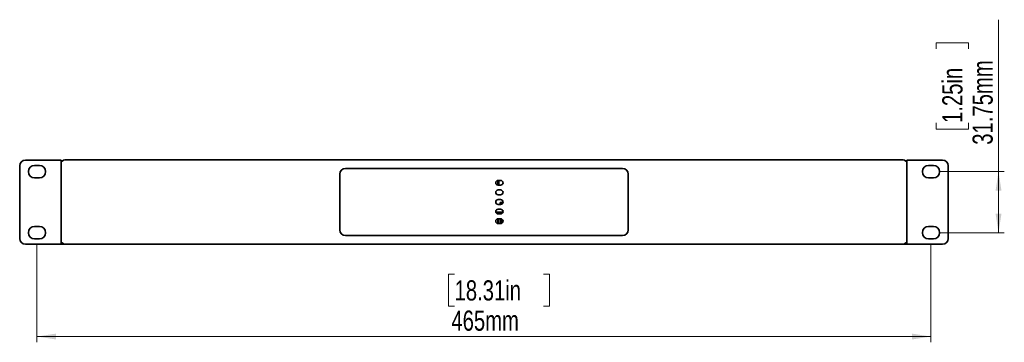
# Model space of a CAD drawing. Header units: millimetres. Extents: x 5 to 587, y 7 to 377.
# Tile 3 of 16: x 124 to 295, y 154 to 210. Entities that reach past the tile are written whole.
import ezdxf

# ---------------------------------------------------------------- set-up
doc = ezdxf.new("R2010")
doc.units = ezdxf.units.MM
doc.styles.add('SLDTEXTSTYLE0', font='TXT', dxfattribs={"width": 0.75})
doc.dimstyles.new('SLDDIMSTYLE0', dxfattribs={"dimtxt": 3.5, "dimasz": 3.302, "dimexe": 0, "dimexo": 0.0625, "dimgap": 0.875, "dimtad": 1, "dimlfac": 3, "dimrnd": 1e-09, "dimzin": 12, "dimdsep": 46, "dimtxsty": 'SLDTEXTSTYLE0', "dimsah": 1, "dimcen": 0.09, "dimadec": 0, "dimazin": 3, "dimtfac": 1, "dimtofl": 0, "dimtmove": 0, "dimatfit": 3, "dimfxl": 0, "dimfrac": 2, "dimtolj": 1, "dimtzin": 12, "dimarcsym": 0})

# ---------------------------------------------------------------- blocks, each defined once
blk = doc.blocks.new('_D')
at = {"color": 7, "linetype": 'Continuous', "lineweight": 0}
for p, q in [((127.23, 170.82), (127.23, 153.9)), ((282.23, 170.82), (282.23, 153.9)), ((199.63, 165.69), (198.56, 165.69)), ((198.56, 165.69), (198.56, 160.14)), ((215.04, 165.69), (216.11, 165.69)), ((216.11, 165.69), (216.11, 160.14)), ((198.56, 160.14), (199.63, 160.14)), ((216.11, 160.14), (215.04, 160.14)), ((127.23, 154.9), (282.23, 154.9))]:
    blk.add_line(p, q, dxfattribs=at)
at = {"color": 7, "linetype": 'Continuous', "lineweight": 18}
for points in [[(127.23, 154.9), (130.54, 154.39), (130.54, 155.41)], [(282.23, 154.9), (278.93, 155.41), (278.93, 154.39)]]:
    blk.add_solid(points, dxfattribs=at)
at = {"color": 7, "linetype": 'Continuous', "lineweight": 18, "char_height": 3.5, "attachment_point": 1, "style": 'SLDTEXTSTYLE0'}
for s, insert in [('18.31in', (199.63, 164.65)), ('465mm', (199.08, 159.41))]:
    blk.add_mtext(s, dxfattribs=dict(at, insert=insert))
blk = doc.blocks.new('_D_1')
at = {"color": 7, "linetype": 'Continuous', "lineweight": 0}
for p, q in [((293.94, 183.49), (293.94, 209.84)), ((283.15, 204.77), (283.15, 205.84)), ((283.15, 205.84), (288.71, 205.84)), ((288.71, 205.84), (288.71, 204.77)), ((283.15, 191.94), (283.15, 190.88)), ((288.71, 190.88), (288.71, 191.94)), ((283.15, 190.88), (288.71, 190.88)), ((283.65, 183.49), (294.94, 183.49)), ((293.94, 183.49), (293.94, 172.91)), ((283.65, 172.91), (294.94, 172.91))]:
    blk.add_line(p, q, dxfattribs=at)
at = {"color": 7, "linetype": 'Continuous', "lineweight": 18}
for points in [[(293.94, 183.49), (293.43, 180.19), (294.45, 180.19)], [(293.94, 172.91), (294.45, 176.21), (293.43, 176.21)]]:
    blk.add_solid(points, dxfattribs=at)
at = {"color": 7, "linetype": 'Continuous', "lineweight": 18, "char_height": 3.5, "attachment_point": 1, "rotation": 90, "style": 'SLDTEXTSTYLE0'}
for s, insert in [('31.75mm', (289.43, 188.16)), ('1.25in', (284.19, 191.94))]:
    blk.add_mtext(s, dxfattribs=dict(at, insert=insert))

msp = doc.modelspace()

# ---------------------------------------------------------------- linework, layer by layer
at = {"color": 7, "linetype": 'Continuous', "lineweight": 35}
for p, q in [((124.2335, 171.8988), (124.2335, 184.4988)), ((125.2335, 185.4988), (130.5668, 185.4988)), ((127.6502, 184.5738), (126.8168, 184.5738)), ((130.5668, 185.4988), (131.4002, 185.4988)), ((131.4002, 184.8655), (131.4002, 185.4988)), ((131.4002, 171.5988), (131.4002, 184.8655)), ((132.0668, 185.5322), (277.4002, 185.5322)), ((133.1434, 185.533), (133.1434, 185.5322)), ((133.149, 185.533), (133.1434, 185.533)), ((133.149, 185.533), (133.149, 185.5322)), ((133.5174, 185.533), (133.149, 185.533)), ((133.5174, 185.533), (133.5174, 185.5322)), ((134.4352, 185.533), (133.5174, 185.533)), ((134.4352, 185.533), (134.4352, 185.5322)), ((134.9847, 185.533), (134.4352, 185.533)), ((134.9847, 185.533), (134.9847, 185.5322)), ((134.9903, 185.533), (134.9847, 185.533)), ((134.9903, 185.533), (134.9903, 185.5322)), ((142.1433, 185.533), (142.1433, 185.5322)), ((142.149, 185.533), (142.1433, 185.533)), ((142.149, 185.533), (142.149, 185.5322)), ((142.5174, 185.533), (142.149, 185.533)), ((142.5174, 185.533), (142.5174, 185.5322)), ((143.4352, 185.533), (142.5174, 185.533)), ((143.4352, 185.533), (143.4352, 185.5322)), ((143.9847, 185.533), (143.4352, 185.533)), ((143.9847, 185.533), (143.9847, 185.5322)), ((143.9903, 185.533), (143.9847, 185.533)), ((143.9903, 185.533), (143.9903, 185.5322)), ((144.8264, 185.533), (144.8264, 185.5322)), ((144.8492, 185.533), (144.8264, 185.533)), ((144.8492, 185.533), (144.8492, 185.5322)), ((145.5226, 185.533), (144.8492, 185.533)), ((145.5226, 185.533), (145.5226, 185.5322)), ((146.4069, 185.533), (145.5226, 185.533)), ((146.4069, 185.533), (146.4069, 185.5322)), ((146.6178, 185.533), (146.4069, 185.533)), ((146.6178, 185.533), (146.6178, 185.5322)), ((146.6406, 185.533), (146.6178, 185.533)), ((146.6406, 185.533), (146.6406, 185.5322)), ((152.2922, 185.533), (152.2922, 185.5322)), ((152.3108, 185.533), (152.2922, 185.533)), ((152.3108, 185.533), (152.3108, 185.5322)), ((152.3964, 185.533), (152.3108, 185.533)), ((152.3964, 185.533), (152.3964, 185.5322)), ((153.2358, 185.533), (152.3964, 185.533)), ((153.2358, 185.533), (153.2358, 185.5322)), ((153.9896, 185.533), (153.2358, 185.533)), ((154.0081, 185.533), (153.9896, 185.533)), ((153.9896, 185.533), (153.9896, 185.5322)), ((154.0081, 185.533), (154.0081, 185.5322)), ((154.8255, 185.533), (154.8255, 185.5322)), ((155.4265, 185.533), (154.8255, 185.533)), ((155.4265, 185.533), (155.4265, 185.5322)), ((156.3345, 185.533), (155.4265, 185.533)), ((156.3345, 185.533), (156.3345, 185.5322)), ((156.6415, 185.533), (156.3345, 185.533)), ((156.6415, 185.533), (156.6415, 185.5322)), ((158.3264, 185.533), (158.3264, 185.5322)), ((158.9312, 185.533), (158.3264, 185.533)), ((158.9312, 185.533), (158.9312, 185.5322)), ((159.8383, 185.533), (158.9312, 185.533)), ((159.8383, 185.533), (159.8383, 185.5322)), ((160.1406, 185.533), (159.8383, 185.533)), ((160.1406, 185.533), (160.1406, 185.5322)), ((166.164, 185.533), (166.164, 185.5322)), ((166.446, 185.533), (166.164, 185.533)), ((166.446, 185.533), (166.446, 185.5322)), ((167.3488, 185.533), (166.446, 185.533)), ((167.3488, 185.533), (167.3488, 185.5322)), ((167.9696, 185.533), (167.3488, 185.533)), ((167.9696, 185.533), (167.9696, 185.5322)), ((175.1433, 185.533), (175.1433, 185.5322)), ((175.586, 185.533), (175.1433, 185.533)), ((175.586, 185.533), (175.586, 185.5322)), ((176.5095, 185.533), (175.586, 185.533)), ((176.5095, 185.533), (176.5095, 185.5322)), ((176.9903, 185.533), (176.5095, 185.533)), ((176.9903, 185.533), (176.9903, 185.5322)), ((184.9936, 185.533), (184.9936, 185.5322)), ((185.6007, 185.533), (184.9936, 185.533)), ((185.6007, 185.533), (185.6007, 185.5322)), ((186.5072, 185.533), (185.6007, 185.533)), ((186.5072, 185.533), (186.5072, 185.5322)), ((186.8067, 185.533), (186.5072, 185.533)), ((186.8067, 185.533), (186.8067, 185.5322)), ((187.4769, 185.533), (187.4769, 185.5322)), ((187.9126, 185.533), (187.4769, 185.533)), ((187.9126, 185.533), (187.9126, 185.5322)), ((188.8358, 185.533), (187.9126, 185.533)), ((188.8358, 185.533), (188.8358, 185.5322)), ((189.3234, 185.533), (188.8358, 185.533)), ((189.3234, 185.533), (189.3234, 185.5322)), ((199.3372, 185.533), (199.3372, 185.5322)), ((199.5918, 185.533), (199.3372, 185.533)), ((199.5918, 185.533), (199.5918, 185.5322)), ((200.4881, 185.533), (199.5918, 185.533)), ((200.4881, 185.533), (200.4881, 185.5322)), ((201.1298, 185.533), (200.4881, 185.533)), ((201.1298, 185.533), (201.1298, 185.5322)), ((207.8356, 185.533), (207.8356, 185.5322)), ((208.4725, 185.533), (207.8356, 185.533)), ((208.4725, 185.533), (208.4725, 185.5322)), ((209.3704, 185.533), (208.4725, 185.533)), ((209.3704, 185.533), (209.3704, 185.5322)), ((209.6314, 185.533), (209.3704, 185.533)), ((209.6409, 185.533), (209.6314, 185.533)), ((209.6314, 185.533), (209.6314, 185.5322)), ((209.6409, 185.533), (209.6409, 185.5322)), ((209.843, 185.533), (209.6409, 185.533)), ((209.843, 185.533), (209.843, 185.5322)), ((210.0755, 185.533), (209.843, 185.533)), ((210.0755, 185.533), (210.0755, 185.5322)), ((210.9661, 185.533), (210.0755, 185.533)), ((210.9661, 185.533), (210.9661, 185.5322)), ((211.624, 185.533), (210.9661, 185.533)), ((211.624, 185.533), (211.624, 185.5322)), ((230.8098, 185.533), (230.8098, 185.5322)), ((231.0015, 185.533), (230.8098, 185.533)), ((231.0015, 185.533), (231.0015, 185.5322)), ((231.6358, 185.533), (231.0015, 185.533)), ((231.6358, 185.533), (231.6358, 185.5322)), ((232.5345, 185.533), (231.6358, 185.533)), ((232.5345, 185.533), (232.5345, 185.5322)), ((232.7989, 185.533), (232.5345, 185.533)), ((232.7989, 185.533), (232.7989, 185.5322)), ((234.4846, 185.533), (234.4846, 185.5322)), ((235.0488, 185.533), (234.4846, 185.533)), ((235.0488, 185.533), (235.0488, 185.5322)), ((235.9643, 185.533), (235.0488, 185.533)), ((235.9643, 185.533), (235.9643, 185.5322)), ((236.3157, 185.533), (235.9643, 185.533)), ((236.3157, 185.533), (236.3157, 185.5322)), ((241.0686, 185.533), (241.0686, 185.5322)), ((241.8328, 185.533), (241.0686, 185.533)), ((241.8328, 185.533), (241.8328, 185.5322)), ((242.6644, 185.533), (241.8328, 185.533)), ((242.6644, 185.533), (242.6644, 185.5322)), ((242.7317, 185.533), (242.6644, 185.533)), ((242.7317, 185.533), (242.7317, 185.5322)), ((243.2607, 185.533), (243.2607, 185.5322)), ((243.2731, 185.533), (243.2607, 185.533)), ((243.2731, 185.533), (243.2731, 185.5322)), ((244.0792, 185.533), (243.2731, 185.533)), ((244.0792, 185.533), (244.0792, 185.5322)), ((244.8729, 185.533), (244.0792, 185.533)), ((244.8729, 185.533), (244.8729, 185.5322)), ((246.5686, 185.533), (246.5686, 185.5322)), ((247.3328, 185.533), (246.5686, 185.533)), ((247.3328, 185.533), (247.3328, 185.5322)), ((248.1644, 185.533), (247.3328, 185.533)), ((248.1644, 185.533), (248.1644, 185.5322)), ((248.2317, 185.533), (248.1644, 185.533)), ((248.2317, 185.533), (248.2317, 185.5322)), ((251.7113, 185.533), (251.7113, 185.5322)), ((252.4408, 185.533), (251.7113, 185.533)), ((252.4408, 185.533), (252.4408, 185.5322)), ((253.2963, 185.533), (252.4408, 185.533)), ((253.2963, 185.533), (253.2963, 185.5322)), ((253.4224, 185.533), (253.2963, 185.533)), ((253.4224, 185.533), (253.4224, 185.5322)), ((255.2436, 185.533), (255.2436, 185.5322)), ((255.2923, 185.533), (255.2436, 185.533)), ((255.2923, 185.533), (255.2923, 185.5322)), ((256.1155, 185.533), (255.2923, 185.533)), ((256.1155, 185.533), (256.1155, 185.5322)), ((256.89, 185.533), (256.1155, 185.533)), ((256.89, 185.533), (256.89, 185.5322)), ((266.8767, 185.533), (266.8767, 185.5322)), ((267.21, 185.533), (266.8767, 185.533)), ((267.21, 185.533), (267.21, 185.5322)), ((267.9374, 185.533), (267.21, 185.533)), ((267.9374, 185.533), (267.9374, 185.5322)), ((268.7942, 185.533), (267.9374, 185.533)), ((268.7942, 185.533), (268.7942, 185.5322)), ((268.9237, 185.533), (268.7942, 185.533)), ((268.9237, 185.533), (268.9237, 185.5322)), ((274.8019, 185.533), (274.8019, 185.5322)), ((274.9094, 185.533), (274.8019, 185.533)), ((274.9094, 185.533), (274.9094, 185.5322)), ((275.7577, 185.533), (274.9094, 185.533)), ((275.7577, 185.533), (275.7577, 185.5322)), ((276.4985, 185.533), (275.7577, 185.533)), ((276.4985, 185.533), (276.4985, 185.5322)), ((278.0668, 185.4988), (278.0668, 184.8655)), ((278.9002, 185.4988), (278.0668, 185.4988)), ((278.0668, 184.8655), (278.0668, 171.5988)), ((284.2335, 185.4988), (278.9002, 185.4988)), ((282.6502, 184.5738), (281.8168, 184.5738)), ((285.2335, 184.4988), (285.2335, 171.8988)), ((179.7335, 183.0655), (179.7335, 173.3988)), ((228.7335, 184.0655), (180.7335, 184.0655)), ((229.7335, 173.3988), (229.7335, 183.0655)), ((126.8168, 182.4072), (127.6502, 182.4072)), ((207.1068, 181.1559), (207.1068, 181.9751)), ((207.1068, 181.7762), (207.1735, 181.7762)), ((207.1735, 181.982), (207.1735, 181.9429)), ((207.1735, 181.9429), (207.1735, 181.7762)), ((207.1735, 181.7762), (207.1735, 181.2029)), ((207.1735, 181.2029), (207.1735, 181.149)), ((207.6168, 181.9822), (207.1835, 181.9822)), ((207.1835, 181.1488), (207.6168, 181.1488)), ((207.3235, 181.9822), (207.3235, 181.1488)), ((281.8168, 182.4072), (282.6502, 182.4072)), ((207.6168, 180.3155), (207.1835, 180.3155)), ((207.1835, 179.4822), (207.6168, 179.4822)), ((207.6168, 178.6488), (207.1835, 178.6488)), ((207.1835, 177.8155), (207.6168, 177.8155)), ((207.5505, 177.913), (207.5505, 177.8155)), ((207.8344, 178.167), (207.5638, 178.167)), ((207.8211, 177.913), (207.8211, 177.869)), ((207.9217, 178.167), (207.8344, 178.167)), ((207.8477, 177.8853), (207.8477, 177.913)), ((208.0223, 176.4694), (206.7781, 176.4694)), ((206.7813, 176.4568), (207.1068, 176.4568)), ((207.1068, 176.4568), (206.7813, 176.4568)), ((207.1068, 176.4568), (207.1068, 176.4568)), ((207.1068, 176.4568), (207.1068, 176.1559)), ((207.6168, 176.9822), (207.1835, 176.9822)), ((207.1835, 176.1488), (207.6168, 176.1488)), ((207.2068, 176.4694), (207.2068, 176.1488)), ((207.5379, 176.1488), (207.5379, 176.4694)), ((207.8085, 176.1955), (207.8085, 176.4694)), ((207.8477, 176.2186), (207.8477, 176.4694)), ((207.9084, 176.4694), (207.9084, 176.2678)), ((207.9476, 176.3121), (207.9476, 176.4694)), ((207.1068, 175.3084), (207.1068, 174.4893)), ((207.6168, 175.3155), (207.1835, 175.3155)), ((207.1835, 174.4822), (207.6168, 174.4822)), ((207.2068, 175.3155), (207.2068, 174.4822)), ((207.5379, 174.4822), (207.5379, 175.3155)), ((207.8085, 174.5289), (207.8085, 175.2688)), ((127.6502, 173.9905), (126.8168, 173.9905)), ((282.6502, 173.9905), (281.8168, 173.9905)), ((125.2335, 170.8988), (130.5668, 170.8988)), ((126.8168, 171.8238), (127.6502, 171.8238)), ((130.5668, 170.8988), (131.4002, 170.8988)), ((131.4002, 171.5655), (131.4002, 171.5988)), ((131.4002, 170.9295), (131.4002, 171.5655)), ((131.4002, 170.8988), (131.4002, 170.9295)), ((131.9002, 170.8988), (131.4002, 170.8988)), ((131.9002, 170.9533), (131.9002, 170.8988)), ((131.9335, 170.8988), (131.9335, 170.9456)), ((132.1002, 170.8988), (131.9335, 170.8988)), ((277.4002, 170.9322), (132.0668, 170.9322)), ((132.1002, 170.8988), (277.3668, 170.8988)), ((180.7335, 172.3988), (228.7335, 172.3988)), ((277.5335, 170.8988), (277.3668, 170.8988)), ((277.5335, 170.9456), (277.5335, 170.8988)), ((277.5668, 170.8988), (277.5668, 170.9533)), ((278.0668, 170.8988), (277.5668, 170.8988)), ((278.0668, 171.5988), (278.0668, 171.5655)), ((278.0668, 171.5655), (278.0668, 170.9295)), ((278.0668, 170.9295), (278.0668, 170.8988)), ((278.9002, 170.8988), (278.0668, 170.8988)), ((284.2335, 170.8988), (278.9002, 170.8988)), ((281.8168, 171.8238), (282.6502, 171.8238))]:
    msp.add_line(p, q, dxfattribs=at)
at = {"color": 7, "linetype": 'Continuous', "lineweight": 35, "flags": 128}
for points in [[(207.8477, 177.913), (207.8467, 178.0102), (207.8438, 178.0926), (207.8395, 178.1477), (207.8344, 178.167), (207.8293, 178.1477), (207.825, 178.0926), (207.8221, 178.0102), (207.8211, 177.913)], [(207.9347, 177.9628), (207.934, 178.0102), (207.9311, 178.0926), (207.9268, 178.1477), (207.9217, 178.167), (207.9166, 178.1477), (207.9123, 178.0926), (207.9094, 178.0102), (207.9085, 177.9346)]]:
    msp.add_lwpolyline(points, dxfattribs=at)
at = {"color": 7, "linetype": 'Continuous', "lineweight": 35}
for centre, radius, start, end in [((125.2335, 184.4988), 1, 90, 180), ((126.8168, 183.4905), 1.0833, 90, 270), ((127.6502, 183.4905), 1.0833, 270, 90), ((132.0668, 184.8655), 0.6667, 90, 180), ((277.4002, 184.8655), 0.6667, 0, 90), ((281.8168, 183.4905), 1.0833, 90, 270), ((282.6502, 183.4905), 1.0833, 270, 90), ((284.2335, 184.4988), 1, 0, 90), ((180.7335, 183.0655), 1, 90, 180), ((228.7335, 183.0655), 1, 0, 90), ((207.1835, 181.5655), 0.4167, 90, 270), ((207.6168, 181.5655), 0.4167, 270, 90), ((207.1835, 179.8988), 0.4167, 90, 270), ((207.6168, 179.8988), 0.4167, 270, 90), ((207.1835, 178.2322), 0.4167, 90, 270), ((208.7738, 177.9764), 1.2249, 171.04481, 182.963398), ((207.6168, 178.2322), 0.4167, 270, 90), ((207.1835, 176.5655), 0.4167, 90, 270), ((207.6168, 176.5655), 0.4167, 270, 90), ((207.1835, 174.8988), 0.4167, 90, 270), ((207.6168, 174.8988), 0.4167, 270, 90), ((126.8168, 172.9072), 1.0833, 90, 270), ((127.6502, 172.9072), 1.0833, 270, 90), ((180.7335, 173.3988), 1, 180, 270), ((228.7335, 173.3988), 1, 270, 0), ((281.8168, 172.9072), 1.0833, 90, 270), ((282.6502, 172.9072), 1.0833, 270, 90), ((125.2335, 171.8988), 1, 180, 270), ((132.0668, 171.5988), 0.6667, 180, 270), ((277.4002, 171.5988), 0.6667, 270, 0), ((284.2335, 171.8988), 1, 270, 0)]:
    msp.add_arc(centre, radius, start, end, dxfattribs=at)

# ---------------------------------------------------------------- dimensions: what is measured, and where the dimension line sits
at = {"color": 7, "linetype": 'Continuous', "lineweight": 18}
for base, p1, p2, angle, picture, middle in [((293.9424, 172.9072), (282.6502, 183.4905), (282.6502, 172.9072), 90, '_D_1', (293.9424, 198.356)), ((282.2335, 154.8988), (127.2335, 171.8238), (282.2335, 171.8238), 0, '_D', (207.3371, 154.8988))]:
    dim = msp.add_linear_dim(base=base, p1=p1, p2=p2, angle=angle, dimstyle='SLDDIMSTYLE0', dxfattribs=at)
    dim.commit()
    dim.dimension.update_dxf_attribs({"geometry": picture, "text_midpoint": middle, "dimtype": 160})

doc.saveas('drawing.dxf')
